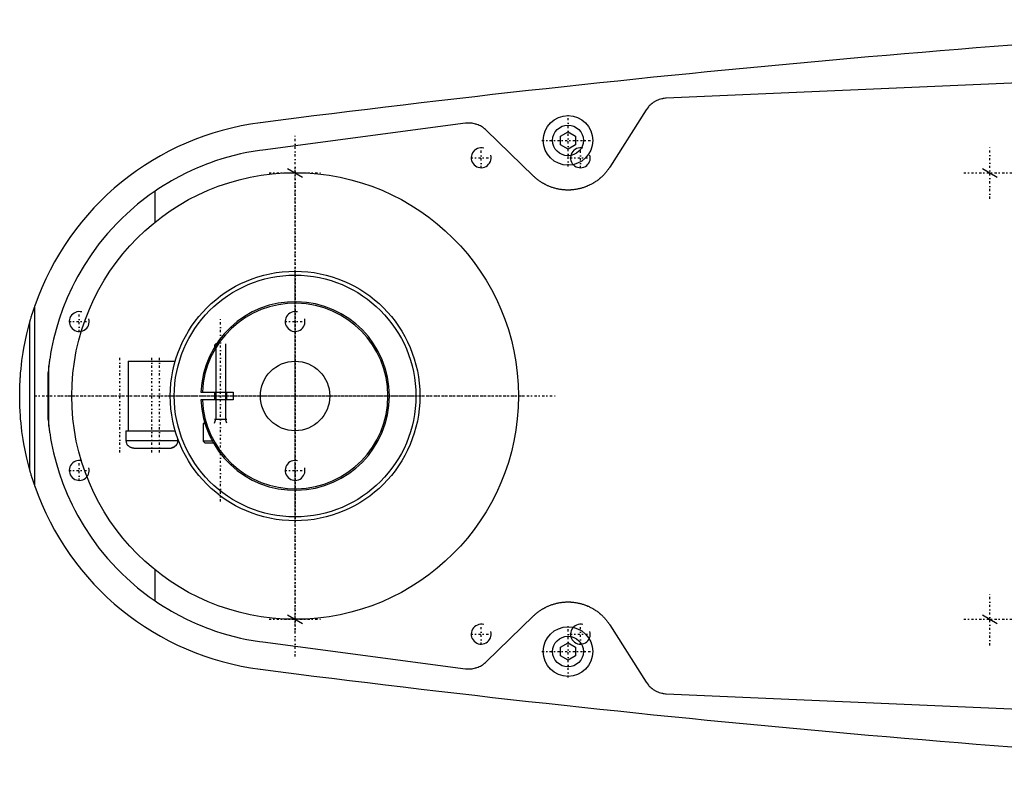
# Model space of a CAD drawing. Extents: x -906 to 181, y -120 to 120.
# Tile 1 of 5: x -906 to -707, y -76 to 76. Entities that reach past the tile are written whole.
import ezdxf

# ---------------------------------------------------------------- set-up
doc = ezdxf.new("R2010")
doc.units = 0
doc.linetypes.add('CENTER', pattern=[1.5, 0.45, -0.5, 0.05, -0.5])
for name, color, linetype in [('AM_0', 7, 'CONTINUOUS'), ('AM_10', 7, 'CONTINUOUS'), ('AM_7', 7, 'CENTER')]:
    doc.layers.add(name, color=color, linetype=linetype)

msp = doc.modelspace()

# ---------------------------------------------------------------- linework, layer by layer
at = {"layer": 'AM_0', "color": 7, "linetype": 'CONTINUOUS'}
for p, q in [((-545.22, 70), (-775.22, 60)), ((-779.22, 57.68), (-786.56, 46.13)), ((-815.65, 54.96), (-856.53, 49.57)), ((-801.96, 44.32), (-811.52, 53.59)), ((-796.5, 52.37), (-795, 53.23)), ((-796.5, 50.63), (-796.5, 52.37)), ((-795, 53.23), (-793.5, 52.37)), ((-793.5, 52.37), (-793.5, 50.63)), ((-795, 49.77), (-796.5, 50.63)), ((-793.5, 50.63), (-795, 49.77)), ((-878.19, 35.08), (-878.19, 41.3)), ((-902.45, -18.15), (-902.45, 18.15)), ((-903.45, -14.95), (-903.45, 14.95)), ((-865.97, 10.5), (-866.25, 10.22)), ((-866.25, 10.22), (-866.25, 9.85)), ((-866.01, 10.22), (-866.25, 10.22)), ((-865.84, 10.5), (-865.97, 10.5)), ((-899.63, 6.05), (-899.77, 4.76)), ((-899.63, -6.05), (-899.63, 6.05)), ((-883.65, 7), (-883.65, -7)), ((-883.65, 7), (-874.16, 7)), ((-899.77, -4.76), (-899.77, 4.76)), ((-868.99, 0.75), (-862.48, 0.75)), ((-866.25, 0.75), (-866.25, -0.75)), ((-863.75, -0.75), (-863.75, 0.75)), ((-862.48, -0.75), (-868.99, -0.75)), ((-899.77, -4.76), (-899.63, -6.05)), ((-868.5, -5.6), (-868.5, -9.1)), ((-868.16, -5.6), (-868.5, -5.6)), ((-868.19, -5.5), (-868.4, -5.5)), ((-884.1, -7), (-884.1, -9)), ((-884.1, -7), (-874.16, -7)), ((-884.1, -9), (-873.6, -9)), ((-873.6, -9), (-873.6, -8.69)), ((-868.5, -9.1), (-868.1, -9.5)), ((-866.68, -9.1), (-868.5, -9.1)), ((-866.45, -9.5), (-868.1, -9.5)), ((-883.72, -10), (-883.63, -10)), ((-882.49, -10.5), (-875.17, -10.5)), ((-874.07, -10), (-873.98, -10)), ((-878.19, -41.3), (-878.19, -35.08)), ((-811.52, -53.59), (-801.96, -44.32)), ((-786.56, -46.13), (-779.22, -57.68)), ((-856.53, -49.57), (-815.65, -54.96)), ((-796.5, -50.63), (-795, -49.77)), ((-796.5, -52.37), (-796.5, -50.63)), ((-795, -49.77), (-793.5, -50.63)), ((-793.5, -50.63), (-793.5, -52.37)), ((-795, -53.23), (-796.5, -52.37)), ((-793.5, -52.37), (-795, -53.23)), ((-775.22, -60), (-545.22, -70))]:
    msp.add_line(p, q, dxfattribs=at)
for points in [[(-775.22, 60, 0), (-775.34, 59.99, 0), (-775.6, 59.96, 0), (-775.85, 59.93, 0), (-775.98, 59.9, 0), (-776.11, 59.88, 0), (-776.37, 59.81, 0), (-776.62, 59.73, 0), (-776.87, 59.64, 0), (-777.12, 59.53, 0), (-777.36, 59.41, 0), (-777.48, 59.34, 0), (-777.59, 59.28, 0), (-777.82, 59.13, 0), (-778.04, 58.97, 0), (-778.24, 58.81, 0), (-778.44, 58.63, 0), (-778.63, 58.44, 0), (-778.72, 58.34, 0), (-778.81, 58.24, 0), (-778.98, 58.03, 0), (-779.14, 57.8, 0), (-779.22, 57.68, 0)], [(-811.52, 53.59, 0), (-811.61, 53.68, 0), (-811.81, 53.85, 0), (-812.01, 54.01, 0), (-812.11, 54.08, 0), (-812.22, 54.16, 0), (-812.44, 54.29, 0), (-812.66, 54.42, 0), (-812.89, 54.53, 0), (-813.13, 54.64, 0), (-813.37, 54.73, 0), (-813.49, 54.77, 0), (-813.61, 54.8, 0), (-813.85, 54.87, 0), (-814.09, 54.92, 0), (-814.34, 54.96, 0), (-814.58, 54.98, 0), (-814.82, 55, 0), (-814.94, 55, 0), (-815.05, 55, 0), (-815.29, 54.99, 0), (-815.53, 54.97, 0), (-815.65, 54.96, 0)], [(-856.53, 49.57, 0), (-857.18, 49.48, 0), (-858.46, 49.28, 0), (-859.75, 49.04, 0), (-860.38, 48.91, 0), (-861.02, 48.77, 0), (-862.29, 48.47, 0), (-863.54, 48.13, 0), (-864.79, 47.76, 0), (-866.03, 47.36, 0), (-867.25, 46.93, 0), (-867.86, 46.7, 0), (-868.47, 46.46, 0), (-869.67, 45.97, 0), (-870.86, 45.44, 0), (-872.03, 44.89, 0), (-873.19, 44.3, 0), (-874.33, 43.68, 0), (-874.89, 43.36, 0), (-875.45, 43.04, 0), (-876.56, 42.36, 0), (-877.65, 41.66, 0), (-878.19, 41.3, 0)], [(-786.56, 46.13, 0), (-786.61, 46.06, 0), (-786.71, 45.91, 0), (-786.81, 45.77, 0), (-786.86, 45.7, 0), (-786.91, 45.63, 0), (-787.01, 45.49, 0), (-787.12, 45.35, 0), (-787.22, 45.21, 0), (-787.33, 45.08, 0), (-787.44, 44.95, 0), (-787.5, 44.89, 0), (-787.55, 44.83, 0), (-787.67, 44.7, 0), (-787.78, 44.58, 0), (-787.9, 44.46, 0), (-788.01, 44.35, 0), (-788.13, 44.23, 0), (-788.19, 44.18, 0), (-788.25, 44.12, 0), (-788.37, 44.01, 0), (-788.5, 43.9, 0), (-788.56, 43.85, 0), (-788.62, 43.8, 0), (-788.75, 43.69, 0), (-788.88, 43.59, 0), (-788.95, 43.54, 0), (-789.02, 43.49, 0), (-789.15, 43.39, 0), (-789.29, 43.29, 0), (-789.43, 43.2, 0), (-789.57, 43.11, 0), (-789.71, 43.02, 0), (-789.78, 42.97, 0), (-789.85, 42.93, 0), (-789.99, 42.84, 0), (-790.14, 42.76, 0), (-790.29, 42.68, 0), (-790.43, 42.6, 0), (-790.58, 42.53, 0), (-790.66, 42.49, 0), (-790.73, 42.46, 0), (-790.89, 42.39, 0), (-791.04, 42.32, 0), (-791.19, 42.25, 0), (-791.35, 42.19, 0), (-791.5, 42.13, 0), (-791.58, 42.1, 0), (-791.66, 42.08, 0), (-791.81, 42.02, 0), (-791.97, 41.97, 0), (-792.13, 41.92, 0), (-792.29, 41.88, 0), (-792.44, 41.83, 0), (-792.52, 41.81, 0), (-792.6, 41.79, 0), (-792.76, 41.75, 0), (-792.92, 41.72, 0), (-793.08, 41.69, 0), (-793.24, 41.66, 0), (-793.4, 41.63, 0), (-793.48, 41.62, 0), (-793.56, 41.6, 0), (-793.71, 41.58, 0), (-793.87, 41.56, 0), (-793.95, 41.56, 0), (-794.03, 41.55, 0), (-794.19, 41.53, 0), (-794.34, 41.52, 0), (-794.42, 41.52, 0), (-794.5, 41.51, 0), (-794.65, 41.51, 0), (-794.81, 41.5, 0), (-794.96, 41.5, 0), (-795.11, 41.5, 0), (-795.27, 41.5, 0), (-795.34, 41.51, 0), (-795.42, 41.51, 0), (-795.58, 41.52, 0), (-795.73, 41.53, 0), (-795.89, 41.54, 0), (-796.05, 41.55, 0), (-796.2, 41.57, 0), (-796.28, 41.58, 0), (-796.36, 41.59, 0), (-796.52, 41.62, 0), (-796.68, 41.64, 0), (-796.84, 41.67, 0), (-796.99, 41.7, 0), (-797.15, 41.73, 0), (-797.23, 41.75, 0), (-797.31, 41.77, 0), (-797.47, 41.81, 0), (-797.63, 41.85, 0), (-797.78, 41.9, 0), (-797.94, 41.94, 0), (-798.1, 41.99, 0), (-798.18, 42.02, 0), (-798.25, 42.04, 0), (-798.41, 42.1, 0), (-798.56, 42.16, 0), (-798.72, 42.22, 0), (-798.87, 42.28, 0), (-799.02, 42.35, 0), (-799.1, 42.38, 0), (-799.18, 42.41, 0), (-799.33, 42.48, 0), (-799.47, 42.56, 0), (-799.55, 42.59, 0), (-799.62, 42.63, 0), (-799.77, 42.71, 0), (-799.91, 42.79, 0), (-799.99, 42.83, 0), (-800.06, 42.87, 0), (-800.2, 42.96, 0), (-800.34, 43.05, 0), (-800.48, 43.14, 0), (-800.62, 43.23, 0), (-800.76, 43.32, 0), (-800.83, 43.37, 0), (-800.89, 43.42, 0), (-801.03, 43.52, 0), (-801.16, 43.62, 0), (-801.29, 43.72, 0), (-801.41, 43.83, 0), (-801.54, 43.93, 0), (-801.6, 43.99, 0), (-801.66, 44.04, 0), (-801.78, 44.15, 0), (-801.9, 44.26, 0), (-801.96, 44.32, 0)], [(-878.19, 41.3, 0), (-879.41, 40.44, 0), (-881.74, 38.64, 0), (-883.91, 36.74, 0), (-884.94, 35.76, 0), (-885.93, 34.77, 0), (-887.8, 32.72, 0), (-889.52, 30.63, 0), (-891.09, 28.48, 0), (-892.52, 26.31, 0), (-893.8, 24.12, 0), (-894.38, 23.03, 0), (-894.93, 21.93, 0), (-895.93, 19.76, 0), (-896.8, 17.6, 0), (-897.54, 15.49, 0), (-898.16, 13.43, 0), (-898.67, 11.45, 0), (-898.88, 10.51, 0), (-899.07, 9.59, 0), (-899.26, 8.57, 0), (-899.31, 8.3, 0), (-899.35, 8.03, 0), (-899.37, 7.89, 0), (-899.39, 7.76, 0), (-899.43, 7.51, 0), (-899.47, 7.26, 0), (-899.5, 7.03, 0), (-899.53, 6.81, 0), (-899.56, 6.6, 0), (-899.58, 6.5, 0), (-899.59, 6.41, 0), (-899.61, 6.25, 0), (-899.63, 6.11, 0), (-899.63, 6.05, 0)], [(-903.45, 14.95, 0), (-903.45, 14.95, 0), (-903.45, 14.95, 0), (-903.45, 14.95, 0), (-903.45, 14.95, 0), (-903.45, 14.95, 0), (-903.45, 14.95, 0), (-903.45, 14.95, 0), (-903.45, 14.95, 0), (-903.45, 14.95, 0), (-903.45, 14.95, 0), (-903.45, 14.95, 0), (-903.45, 14.96, 0), (-903.45, 14.96, 0), (-903.45, 14.96, 0), (-903.45, 14.96, 0), (-903.45, 14.96, 0), (-903.44, 14.96, 0), (-903.44, 14.96, 0), (-903.44, 14.97, 0), (-903.44, 14.97, 0), (-903.44, 14.97, 0), (-903.44, 14.97, 0), (-903.44, 14.97, 0), (-903.44, 14.97, 0), (-903.44, 14.98, 0), (-903.44, 14.98, 0), (-903.44, 14.98, 0), (-903.44, 14.98, 0), (-903.44, 14.98, 0), (-903.44, 14.99, 0), (-903.44, 14.99, 0), (-903.44, 14.99, 0), (-903.44, 14.99, 0), (-903.44, 15, 0), (-903.43, 15, 0), (-903.43, 15, 0), (-903.43, 15.01, 0), (-903.43, 15.03, 0), (-903.42, 15.05, 0), (-903.41, 15.07, 0), (-903.41, 15.09, 0), (-903.41, 15.1, 0), (-903.4, 15.12, 0), (-903.39, 15.15, 0), (-903.39, 15.17, 0), (-903.38, 15.2, 0), (-903.37, 15.23, 0), (-903.37, 15.24, 0), (-903.36, 15.26, 0), (-903.35, 15.28, 0), (-903.35, 15.31, 0), (-903.34, 15.33, 0), (-903.34, 15.34, 0), (-903.33, 15.37, 0), (-903.32, 15.4, 0), (-903.32, 15.41, 0), (-903.31, 15.43, 0), (-903.3, 15.46, 0), (-903.3, 15.49, 0), (-903.27, 15.59, 0), (-903.21, 15.76, 0), (-903.16, 15.94, 0), (-903.1, 16.13, 0), (-903.05, 16.32, 0), (-903.02, 16.41, 0), (-902.99, 16.51, 0), (-902.93, 16.71, 0), (-902.86, 16.9, 0), (-902.8, 17.1, 0), (-902.74, 17.29, 0), (-902.67, 17.49, 0), (-902.64, 17.58, 0), (-902.61, 17.68, 0), (-902.54, 17.87, 0), (-902.48, 18.05, 0), (-902.45, 18.15, 0)], [(-905.5, 0, 0), (-905.5, 0.01, 0), (-905.5, 0.04, 0), (-905.5, 0.06, 0), (-905.5, 0.07, 0), (-905.5, 0.08, 0), (-905.5, 0.11, 0), (-905.5, 0.13, 0), (-905.5, 0.15, 0), (-905.5, 0.18, 0), (-905.5, 0.2, 0), (-905.5, 0.21, 0), (-905.5, 0.22, 0), (-905.5, 0.25, 0), (-905.5, 0.27, 0), (-905.5, 0.29, 0), (-905.5, 0.32, 0), (-905.5, 0.34, 0), (-905.5, 0.35, 0), (-905.5, 0.36, 0), (-905.5, 0.39, 0), (-905.5, 0.41, 0), (-905.5, 0.42, 0), (-905.5, 0.43, 0), (-905.5, 0.46, 0), (-905.5, 0.48, 0), (-905.5, 0.49, 0), (-905.5, 0.5, 0), (-905.5, 0.53, 0), (-905.5, 0.55, 0), (-905.5, 0.57, 0), (-905.5, 0.6, 0), (-905.5, 0.62, 0), (-905.5, 0.63, 0), (-905.5, 0.64, 0), (-905.5, 0.67, 0), (-905.5, 0.69, 0), (-905.5, 0.71, 0), (-905.5, 0.74, 0), (-905.49, 0.76, 0), (-905.49, 0.77, 0), (-905.49, 0.78, 0), (-905.49, 0.81, 0), (-905.49, 0.83, 0), (-905.49, 0.85, 0), (-905.49, 0.88, 0), (-905.49, 0.9, 0), (-905.49, 0.91, 0), (-905.49, 0.92, 0), (-905.49, 0.95, 0), (-905.49, 0.97, 0), (-905.49, 1.05, 0), (-905.49, 1.19, 0), (-905.49, 1.26, 0), (-905.48, 1.33, 0), (-905.48, 1.47, 0), (-905.48, 1.61, 0), (-905.47, 1.75, 0), (-905.47, 1.89, 0), (-905.46, 2.03, 0), (-905.46, 2.1, 0), (-905.46, 2.17, 0), (-905.45, 2.31, 0), (-905.45, 2.45, 0), (-905.44, 2.52, 0), (-905.44, 2.59, 0), (-905.43, 2.73, 0), (-905.43, 2.87, 0), (-905.42, 2.94, 0), (-905.42, 3.01, 0), (-905.41, 3.15, 0), (-905.4, 3.29, 0), (-905.39, 3.43, 0), (-905.39, 3.57, 0), (-905.38, 3.71, 0), (-905.37, 3.78, 0), (-905.37, 3.85, 0), (-905.36, 3.99, 0), (-905.35, 4.13, 0), (-905.31, 4.62, 0), (-905.23, 5.46, 0), (-905.14, 6.29, 0), (-905.04, 7.13, 0), (-904.99, 7.54, 0), (-904.93, 7.96, 0), (-904.8, 8.79, 0), (-904.66, 9.62, 0), (-904.07, 12.5, 0), (-903.45, 14.95, 0)], [(-903.45, -14.95, 0), (-904.07, -12.5, 0), (-904.66, -9.62, 0), (-904.8, -8.79, 0), (-904.93, -7.96, 0), (-904.99, -7.54, 0), (-905.04, -7.13, 0), (-905.14, -6.29, 0), (-905.23, -5.46, 0), (-905.31, -4.62, 0), (-905.37, -3.78, 0), (-905.4, -3.29, 0), (-905.41, -3.15, 0), (-905.42, -3.01, 0), (-905.42, -2.94, 0), (-905.43, -2.87, 0), (-905.43, -2.73, 0), (-905.44, -2.59, 0), (-905.44, -2.52, 0), (-905.45, -2.45, 0), (-905.45, -2.31, 0), (-905.46, -2.17, 0), (-905.46, -2.1, 0), (-905.46, -2.03, 0), (-905.47, -1.89, 0), (-905.47, -1.75, 0), (-905.48, -1.61, 0), (-905.48, -1.47, 0), (-905.48, -1.33, 0), (-905.49, -1.26, 0), (-905.49, -1.19, 0), (-905.49, -1.05, 0), (-905.49, -0.91, 0), (-905.49, -0.83, 0), (-905.49, -0.81, 0), (-905.49, -0.78, 0), (-905.49, -0.77, 0), (-905.49, -0.76, 0), (-905.5, -0.74, 0), (-905.5, -0.71, 0), (-905.5, -0.69, 0), (-905.5, -0.67, 0), (-905.5, -0.64, 0), (-905.5, -0.63, 0), (-905.5, -0.62, 0), (-905.5, -0.6, 0), (-905.5, -0.57, 0), (-905.5, -0.55, 0), (-905.5, -0.53, 0), (-905.5, -0.5, 0), (-905.5, -0.49, 0), (-905.5, -0.48, 0), (-905.5, -0.46, 0), (-905.5, -0.43, 0), (-905.5, -0.42, 0), (-905.5, -0.41, 0), (-905.5, -0.39, 0), (-905.5, -0.36, 0), (-905.5, -0.35, 0), (-905.5, -0.34, 0), (-905.5, -0.32, 0), (-905.5, -0.29, 0), (-905.5, -0.27, 0), (-905.5, -0.25, 0), (-905.5, -0.22, 0), (-905.5, -0.21, 0), (-905.5, -0.2, 0), (-905.5, -0.18, 0), (-905.5, -0.15, 0), (-905.5, -0.13, 0), (-905.5, -0.11, 0), (-905.5, -0.08, 0), (-905.5, -0.07, 0), (-905.5, -0.06, 0), (-905.5, -0.04, 0), (-905.5, -0.01, 0), (-905.5, 0, 0)], [(-899.63, -6.05, 0), (-899.63, -6.11, 0), (-899.61, -6.25, 0), (-899.59, -6.41, 0), (-899.58, -6.5, 0), (-899.56, -6.6, 0), (-899.53, -6.81, 0), (-899.5, -7.03, 0), (-899.47, -7.26, 0), (-899.43, -7.51, 0), (-899.39, -7.76, 0), (-899.37, -7.89, 0), (-899.35, -8.03, 0), (-899.31, -8.3, 0), (-899.26, -8.57, 0), (-899.07, -9.59, 0), (-898.88, -10.51, 0), (-898.67, -11.45, 0), (-898.16, -13.43, 0), (-897.54, -15.49, 0), (-896.8, -17.6, 0), (-895.93, -19.76, 0), (-894.93, -21.93, 0), (-894.38, -23.03, 0), (-893.8, -24.12, 0), (-892.52, -26.31, 0), (-891.09, -28.48, 0), (-889.52, -30.63, 0), (-887.8, -32.72, 0), (-885.93, -34.77, 0), (-884.94, -35.76, 0), (-883.91, -36.74, 0), (-881.74, -38.64, 0), (-879.41, -40.44, 0), (-878.19, -41.3, 0)], [(-882.49, -10.5, 0), (-882.52, -10.5, 0), (-882.59, -10.5, 0), (-882.67, -10.49, 0), (-882.7, -10.49, 0), (-882.74, -10.48, 0), (-882.81, -10.47, 0), (-882.88, -10.45, 0), (-882.95, -10.43, 0), (-883.02, -10.41, 0), (-883.08, -10.38, 0), (-883.12, -10.37, 0), (-883.15, -10.36, 0), (-883.21, -10.33, 0), (-883.27, -10.29, 0), (-883.34, -10.25, 0), (-883.4, -10.21, 0), (-883.46, -10.17, 0), (-883.48, -10.14, 0), (-883.51, -10.12, 0), (-883.56, -10.07, 0), (-883.61, -10.03, 0), (-883.63, -10, 0)], [(-875.21, -10.5, 0), (-875.18, -10.5, 0), (-875.11, -10.5, 0), (-875.03, -10.49, 0), (-875, -10.49, 0), (-874.96, -10.48, 0), (-874.89, -10.47, 0), (-874.82, -10.45, 0), (-874.75, -10.43, 0), (-874.68, -10.41, 0), (-874.62, -10.38, 0), (-874.58, -10.37, 0), (-874.55, -10.36, 0), (-874.49, -10.33, 0), (-874.43, -10.29, 0), (-874.36, -10.25, 0), (-874.3, -10.21, 0), (-874.24, -10.17, 0), (-874.22, -10.14, 0), (-874.19, -10.12, 0), (-874.14, -10.07, 0), (-874.09, -10.03, 0), (-874.07, -10, 0)], [(-874.07, -10, 0), (-874.08, -10.02, 0), (-874.12, -10.05, 0), (-874.15, -10.09, 0), (-874.17, -10.1, 0), (-874.19, -10.12, 0), (-874.23, -10.15, 0), (-874.27, -10.19, 0), (-874.31, -10.22, 0), (-874.36, -10.25, 0), (-874.4, -10.28, 0), (-874.42, -10.29, 0), (-874.45, -10.3, 0), (-874.49, -10.33, 0), (-874.54, -10.35, 0), (-874.58, -10.37, 0), (-874.63, -10.39, 0), (-874.68, -10.41, 0), (-874.7, -10.42, 0), (-874.72, -10.42, 0), (-874.77, -10.44, 0), (-874.82, -10.45, 0), (-874.85, -10.46, 0)], [(-902.45, -18.15, 0), (-902.48, -18.05, 0), (-902.54, -17.87, 0), (-902.61, -17.68, 0), (-902.64, -17.58, 0), (-902.67, -17.49, 0), (-902.74, -17.29, 0), (-902.8, -17.1, 0), (-902.86, -16.9, 0), (-902.93, -16.71, 0), (-902.99, -16.51, 0), (-903.02, -16.41, 0), (-903.05, -16.32, 0), (-903.1, -16.13, 0), (-903.16, -15.94, 0), (-903.21, -15.76, 0), (-903.27, -15.59, 0), (-903.3, -15.49, 0), (-903.3, -15.46, 0), (-903.31, -15.43, 0), (-903.32, -15.41, 0), (-903.32, -15.4, 0), (-903.33, -15.37, 0), (-903.34, -15.34, 0), (-903.34, -15.33, 0), (-903.35, -15.31, 0), (-903.35, -15.28, 0), (-903.36, -15.26, 0), (-903.37, -15.24, 0), (-903.37, -15.23, 0), (-903.38, -15.2, 0), (-903.39, -15.17, 0), (-903.39, -15.15, 0), (-903.4, -15.12, 0), (-903.41, -15.1, 0), (-903.41, -15.09, 0), (-903.41, -15.07, 0), (-903.42, -15.05, 0), (-903.43, -15.03, 0), (-903.43, -15.01, 0), (-903.43, -15, 0), (-903.43, -15, 0), (-903.44, -15, 0), (-903.44, -14.99, 0), (-903.44, -14.99, 0), (-903.44, -14.99, 0), (-903.44, -14.99, 0), (-903.44, -14.98, 0), (-903.44, -14.98, 0), (-903.44, -14.98, 0), (-903.44, -14.98, 0), (-903.44, -14.98, 0), (-903.44, -14.97, 0), (-903.44, -14.97, 0), (-903.44, -14.97, 0), (-903.44, -14.97, 0), (-903.44, -14.97, 0), (-903.44, -14.97, 0), (-903.44, -14.96, 0), (-903.44, -14.96, 0), (-903.45, -14.96, 0), (-903.45, -14.96, 0), (-903.45, -14.96, 0), (-903.45, -14.96, 0), (-903.45, -14.96, 0), (-903.45, -14.95, 0), (-903.45, -14.95, 0), (-903.45, -14.95, 0), (-903.45, -14.95, 0), (-903.45, -14.95, 0), (-903.45, -14.95, 0), (-903.45, -14.95, 0), (-903.45, -14.95, 0), (-903.45, -14.95, 0), (-903.45, -14.95, 0), (-903.45, -14.95, 0), (-903.45, -14.95, 0)], [(-878.19, -41.3, 0), (-877.65, -41.66, 0), (-876.56, -42.36, 0), (-875.45, -43.04, 0), (-874.89, -43.36, 0), (-874.33, -43.68, 0), (-873.19, -44.3, 0), (-872.03, -44.89, 0), (-870.86, -45.44, 0), (-869.67, -45.97, 0), (-868.47, -46.46, 0), (-867.86, -46.7, 0), (-867.25, -46.93, 0), (-866.03, -47.36, 0), (-864.79, -47.76, 0), (-863.54, -48.13, 0), (-862.29, -48.47, 0), (-861.02, -48.77, 0), (-860.38, -48.91, 0), (-859.75, -49.04, 0), (-858.46, -49.28, 0), (-857.18, -49.48, 0), (-856.53, -49.57, 0)], [(-801.96, -44.32, 0), (-801.9, -44.26, 0), (-801.78, -44.15, 0), (-801.66, -44.04, 0), (-801.6, -43.99, 0), (-801.54, -43.93, 0), (-801.41, -43.82, 0), (-801.28, -43.72, 0), (-801.15, -43.62, 0), (-801.02, -43.51, 0), (-800.89, -43.42, 0), (-800.82, -43.37, 0), (-800.75, -43.32, 0), (-800.61, -43.22, 0), (-800.48, -43.13, 0), (-800.34, -43.04, 0), (-800.19, -42.95, 0), (-800.05, -42.87, 0), (-799.98, -42.83, 0), (-799.91, -42.79, 0), (-799.76, -42.71, 0), (-799.61, -42.63, 0), (-799.54, -42.59, 0), (-799.47, -42.55, 0), (-799.32, -42.48, 0), (-799.17, -42.41, 0), (-799.09, -42.38, 0), (-799.02, -42.34, 0), (-798.86, -42.28, 0), (-798.71, -42.21, 0), (-798.56, -42.15, 0), (-798.4, -42.1, 0), (-798.25, -42.04, 0), (-798.17, -42.02, 0), (-798.09, -41.99, 0), (-797.94, -41.94, 0), (-797.78, -41.89, 0), (-797.62, -41.85, 0), (-797.46, -41.81, 0), (-797.31, -41.77, 0), (-797.23, -41.75, 0), (-797.15, -41.73, 0), (-796.99, -41.7, 0), (-796.83, -41.67, 0), (-796.67, -41.64, 0), (-796.52, -41.62, 0), (-796.36, -41.59, 0), (-796.28, -41.58, 0), (-796.2, -41.57, 0), (-796.04, -41.55, 0), (-795.89, -41.54, 0), (-795.73, -41.53, 0), (-795.57, -41.52, 0), (-795.42, -41.51, 0), (-795.34, -41.51, 0), (-795.26, -41.5, 0), (-795.11, -41.5, 0), (-794.96, -41.5, 0), (-794.8, -41.5, 0), (-794.65, -41.51, 0), (-794.5, -41.51, 0), (-794.42, -41.52, 0), (-794.34, -41.52, 0), (-794.18, -41.53, 0), (-794.03, -41.55, 0), (-793.95, -41.56, 0), (-793.87, -41.56, 0), (-793.71, -41.58, 0), (-793.55, -41.61, 0), (-793.47, -41.62, 0), (-793.39, -41.63, 0), (-793.24, -41.66, 0), (-793.08, -41.69, 0), (-792.92, -41.72, 0), (-792.76, -41.75, 0), (-792.6, -41.79, 0), (-792.52, -41.81, 0), (-792.44, -41.83, 0), (-792.29, -41.88, 0), (-792.13, -41.92, 0), (-791.97, -41.97, 0), (-791.81, -42.02, 0), (-791.66, -42.08, 0), (-791.58, -42.1, 0), (-791.5, -42.13, 0), (-791.35, -42.19, 0), (-791.19, -42.25, 0), (-791.04, -42.32, 0), (-790.89, -42.38, 0), (-790.74, -42.45, 0), (-790.66, -42.49, 0), (-790.59, -42.53, 0), (-790.44, -42.6, 0), (-790.29, -42.68, 0), (-790.14, -42.76, 0), (-790, -42.84, 0), (-789.85, -42.93, 0), (-789.78, -42.97, 0), (-789.71, -43.01, 0), (-789.57, -43.1, 0), (-789.43, -43.2, 0), (-789.29, -43.29, 0), (-789.15, -43.39, 0), (-789.02, -43.49, 0), (-788.95, -43.54, 0), (-788.88, -43.59, 0), (-788.75, -43.69, 0), (-788.62, -43.8, 0), (-788.56, -43.85, 0), (-788.5, -43.9, 0), (-788.37, -44.01, 0), (-788.25, -44.12, 0), (-788.19, -44.18, 0), (-788.13, -44.24, 0), (-788.01, -44.35, 0), (-787.89, -44.47, 0), (-787.77, -44.59, 0), (-787.66, -44.71, 0), (-787.55, -44.83, 0), (-787.49, -44.89, 0), (-787.44, -44.96, 0), (-787.33, -45.08, 0), (-787.22, -45.22, 0), (-787.12, -45.35, 0), (-787.01, -45.49, 0), (-786.91, -45.63, 0), (-786.86, -45.7, 0), (-786.81, -45.77, 0), (-786.71, -45.91, 0), (-786.61, -46.06, 0), (-786.56, -46.13, 0)], [(-815.65, -54.96, 0), (-815.53, -54.97, 0), (-815.29, -54.99, 0), (-815.05, -55, 0), (-814.94, -55, 0), (-814.82, -55, 0), (-814.58, -54.98, 0), (-814.34, -54.96, 0), (-814.09, -54.92, 0), (-813.85, -54.87, 0), (-813.61, -54.8, 0), (-813.49, -54.77, 0), (-813.37, -54.73, 0), (-813.13, -54.64, 0), (-812.89, -54.53, 0), (-812.66, -54.42, 0), (-812.44, -54.29, 0), (-812.22, -54.16, 0), (-812.11, -54.08, 0), (-812.01, -54.01, 0), (-811.81, -53.85, 0), (-811.61, -53.68, 0), (-811.52, -53.59, 0)], [(-779.22, -57.68, 0), (-779.14, -57.8, 0), (-778.98, -58.03, 0), (-778.81, -58.24, 0), (-778.72, -58.34, 0), (-778.63, -58.44, 0), (-778.44, -58.63, 0), (-778.24, -58.81, 0), (-778.04, -58.97, 0), (-777.82, -59.13, 0), (-777.59, -59.28, 0), (-777.47, -59.34, 0), (-777.36, -59.41, 0), (-777.12, -59.53, 0), (-776.87, -59.64, 0), (-776.62, -59.73, 0), (-776.37, -59.81, 0), (-776.11, -59.88, 0), (-775.98, -59.9, 0), (-775.85, -59.93, 0), (-775.6, -59.96, 0), (-775.34, -59.99, 0), (-775.22, -60, 0)]]:
    msp.add_polyline3d(points, dxfattribs=at)
for centre, radius in [((-795, 51.5), 5), ((-795, 51.5), 3.1), ((-850, 0), 45), ((-850, 0), 25.15), ((-850, 0), 24.35), ((-850, 0), 7), ((-795, -51.5), 5), ((-795, -51.5), 3.1)]:
    msp.add_circle(centre, radius, dxfattribs=at)
for centre, radius, start, end in [((-473.05, -2920.27), 3000, 92.92082, 97.35313), ((-850, 0), 55.5, 97.2532, 160.9168), ((-850, 0), 19, 182.2623, 177.7377), ((-850, 0), 18.7, 182.2986, 177.7014), ((-850, 0), 12.5, 176.5602, 183.4398), ((-868.4, -5.6), 0.1, 90, 180), ((-882.6, -9), 1.5, 180, 221.8103), ((-875.1, -9), 1.5, 318.1897, 0), ((-850, 0), 55.5, 199.0832, 262.7468), ((-473.05, 2920.27), 3000, 262.64687, 267.07918)]:
    msp.add_arc(centre, radius, start, end, dxfattribs=at)
at = {"layer": 'AM_10', "color": 7, "linetype": 'CONTINUOUS'}
for p, q in [((-851.5, 45.87), (-848.5, 44.13)), ((-711.5, 45.87), (-708.5, 44.13)), ((-865.97, 10.5), (-865.97, -4.65)), ((-864.03, 10.5), (-864.03, -4.65)), ((-866.25, -5.5), (-865.97, -4.65)), ((-866.25, -4.65), (-863.75, -4.65)), ((-863.75, -5.5), (-864.03, -4.65)), ((-851.5, -44.13), (-848.5, -45.87)), ((-711.5, -44.13), (-708.5, -45.87))]:
    msp.add_line(p, q, dxfattribs=at)
for centre in [(-812.5, 48), (-792.5, 48), (-893.5, 15), (-850, 15), (-893.5, -15), (-850, -15), (-812.5, -48), (-792.5, -48)]:
    msp.add_arc(centre, 2, 75, 15, dxfattribs=at)
at = {"layer": 'AM_7', "color": 4, "linetype": 'CENTER'}
for p, q in [((-795, 46.25), (-795, 56.75)), ((-850, -52.5), (-850, 52.5)), ((-812.5, 45.9), (-812.5, 50.1)), ((-800.25, 51.5), (-789.75, 51.5)), ((-792.5, 45.9), (-792.5, 50.1)), ((-710, 39.75), (-710, 50.25)), ((-814.6, 48), (-810.4, 48)), ((-794.6, 48), (-790.4, 48)), ((-850, -47.25), (-850, 47.25)), ((-855.25, 45), (-844.75, 45)), ((-715.25, 45), (-704.75, 45)), ((-850, -32.39), (-850, 32.39)), ((-850, -25.38), (-850, 25.38)), ((-850, -24.83), (-850, 24.83)), ((-850, -20.74), (-850, 20.74)), ((-893.5, 12.9), (-893.5, 17.1)), ((-895.6, 15), (-891.4, 15)), ((-865, -21.25), (-865, 15.5)), ((-852.1, 15), (-847.9, 15)), ((-885.35, -11.38), (-885.35, 7.87)), ((-878.85, -11.38), (-878.85, 7.87)), ((-878.85, -11.38), (-878.85, 7.87)), ((-877.35, -11.38), (-877.35, 7.87)), ((-902.5, 0), (-797.5, 0)), ((-882.39, 0), (-817.61, 0)), ((-870.74, 0), (-829.26, 0)), ((-897.25, 0), (-802.75, 0)), ((-875.38, 0), (-824.62, 0)), ((-874.83, 0), (-825.17, 0)), ((-893.5, -17.1), (-893.5, -12.9)), ((-895.6, -15), (-891.4, -15)), ((-852.1, -15), (-847.9, -15)), ((-710, -50.25), (-710, -39.75)), ((-855.25, -45), (-844.75, -45)), ((-715.25, -45), (-704.75, -45)), ((-812.5, -50.1), (-812.5, -45.9)), ((-795, -56.75), (-795, -46.25)), ((-792.5, -50.1), (-792.5, -45.9)), ((-814.6, -48), (-810.4, -48)), ((-794.6, -48), (-790.4, -48)), ((-800.25, -51.5), (-789.75, -51.5))]:
    msp.add_line(p, q, dxfattribs=at)

doc.saveas('drawing.dxf')
